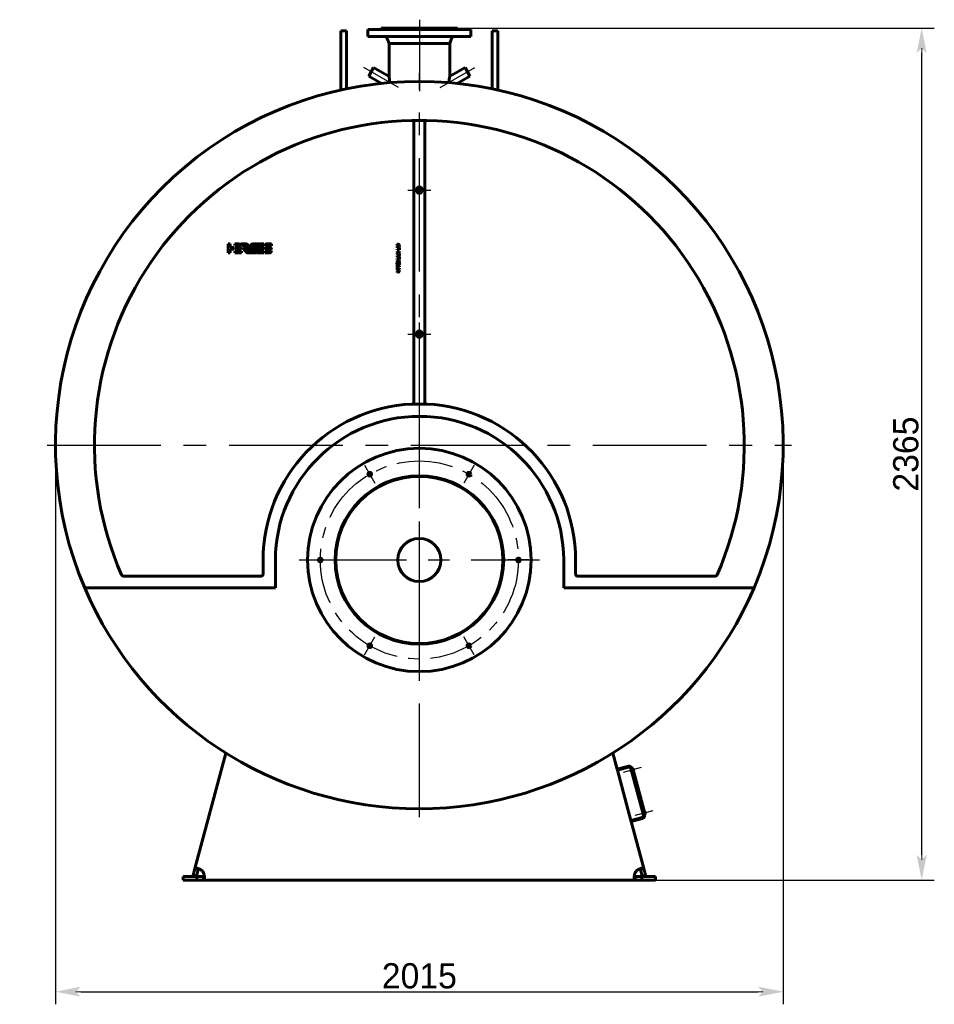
# Model space of a CAD drawing. Header units: millimetres. Extents: x 0 to 5068, y -153 to 841.
# Tile 4 of 6: x 2714 to 2968, y -153 to 121. Entities that reach past the tile are written whole.
import ezdxf

# ---------------------------------------------------------------- set-up
doc = ezdxf.new("R2010")
doc.units = ezdxf.units.MM
for name, pattern in [('CENTER_per1_scale0.029528', [1.5, 0.9375, -0.1875, 0.1875, -0.1875]), ('CENTER_per1_scale0.163386', [8.3, 5.1875, -1.0375, 1.0375, -1.0375]), ('CENTER_per1_scale0.202756', [10.3, 6.4375, -1.2875, 1.2875, -1.2875]), ('CENTER_per1_scale0.354331', [18, 11.25, -2.25, 2.25, -2.25]), ('CENTER_per1_scale0.393701', [20, 12.5, -2.5, 2.5, -2.5]), ('CENTER_per23_scale0.485904', [24.683942, 15.427464, -3.085493, 3.085493, -3.085493]), ('CENTER_per28_scale0.993602', [50.475, 31.546875, -6.309375, 6.309375, -6.309375]), ('CENTER_per2_scale0.634146', [32.214618, 20.134136, -4.026827, 4.026827, -4.026827]), ('CENTER_per3_scale0.807184', [41.004954, 25.628096, -5.125619, 5.125619, -5.125619]), ('CENTER_perd_scale0.938825', [47.692308, 29.807692, -5.961538, 5.961538, -5.961538])]:
    doc.linetypes.add(name, pattern=pattern)
doc.styles.add('TextStyle_1', font='T-FLEX Type A.TTF', dxfattribs={"height": 7})
doc.dimstyles.new('DIM_ST_2', dxfattribs={"dimtxt": 7, "dimasz": 7, "dimexe": 3.5, "dimexo": 0, "dimgap": 0.875, "dimtad": 1, "dimlfac": 10, "dimrnd": 0.01, "dimdsep": 46, "dimtxsty": 'TextStyle_1', "dimblk": 'Arrow_3_C7_Status', "dimcen": 0.09, "dimclrd": 7, "dimclre": 7, "dimclrt": 7, "dimazin": 0, "dimtfac": 1, "dimtdec": 0, "dimtmove": 0, "dimatfit": 0, "dimldrblk": 'NONE', "dimfxl": 1, "dimtvp": 1, "dimtolj": 1, "dimarcsym": 0})
doc.dimstyles.new('DIM_ST_3', dxfattribs={"dimtxt": 7, "dimasz": 7, "dimexe": 3.5, "dimexo": 0, "dimgap": 0.875, "dimtad": 1, "dimlfac": 10, "dimrnd": 0.01, "dimdsep": 46, "dimtxsty": 'TextStyle_1', "dimblk": 'Arrow_3_C7_Status', "dimcen": 0.09, "dimclrd": 7, "dimclre": 7, "dimclrt": 7, "dimazin": 0, "dimtfac": 1, "dimtdec": 0, "dimtmove": 0, "dimatfit": 0, "dimldrblk": 'NONE', "dimfxl": 1, "dimtvp": 1, "dimtolj": 1, "dimarcsym": 0})

# ---------------------------------------------------------------- blocks, each defined once
blk = doc.blocks.new('Arrow_3_C7_Status')
at = {"color": 7, "linetype": 'Continuous', "lineweight": 0}
blk.add_line((-1, 0), (-0.8, 0), dxfattribs=at)
at = {"color": 7}
blk.add_solid([(-1, -0.2), (0, 0), (-0.8, 0), (-1, 0.2)], dxfattribs=at)
blk = doc.blocks.new('*D9')
at = {"color": 7, "lineweight": -2}
for p, q in [((-100.95, 2.5), (-100.95, -152.74)), ((100.95, 2.5), (100.95, -152.74)), ((-93.95, -149.24), (93.95, -149.24))]:
    blk.add_line(p, q, dxfattribs=at)
at = {"layer": 'Defpoints', "color": 0}
for p in [(-100.95, 2.5), (100.95, 2.5), (100.95, -149.24)]:
    blk.add_point(p, dxfattribs=at)
at = {"color": 7, "lineweight": -2, "xscale": 7, "yscale": 7, "zscale": 7}
for p, rotation in [((-100.95, -149.24), 180), ((100.95, -149.24), 360)]:
    blk.add_blockref('Arrow_3_C7_Status', p, dxfattribs=dict(at, rotation=rotation))
at = {"color": 7, "insert": (0, -144.87), "char_height": 7, "attachment_point": 5, "style": 'TextStyle_1'}
blk.add_mtext('\\A1;2015{\\H0.5x;\\S^ ;} ', dxfattribs=at)
blk = doc.blocks.new('_None')
blk = doc.blocks.new('*D10')
at = {"color": 7, "lineweight": -2}
for p, q in [((4.06, 118.25), (142.88, 118.25)), ((139.38, -111.25), (139.38, 111.25)), ((59.87, -118.25), (142.88, -118.25))]:
    blk.add_line(p, q, dxfattribs=at)
at = {"layer": 'Defpoints', "color": 0}
for p in [(4.06, 118.25), (139.38, 118.25), (59.87, -118.25)]:
    blk.add_point(p, dxfattribs=at)
at = {"color": 7, "lineweight": -2, "xscale": 7, "yscale": 7, "zscale": 7}
for p, rotation in [((139.38, 118.25), 90), ((139.38, -118.25), 270)]:
    blk.add_blockref('Arrow_3_C7_Status', p, dxfattribs=dict(at, rotation=rotation))
at = {"color": 7, "insert": (135.01, 0), "char_height": 7, "attachment_point": 5, "rotation": 90, "style": 'TextStyle_1'}
blk.add_mtext('\\A1;2365{\\H0.5x;\\S^ ;}', dxfattribs=at)
blk = doc.blocks.new('Проекция_13')
at = {"color": 7, "linetype": 'CENTER_per1_scale0.029528', "lineweight": 25}
blk.add_line((0, 120.5833), (0, 115.7667), dxfattribs=at)
at = {"color": 7, "linetype": 'CENTER_per1_scale0.393701', "lineweight": 25}
blk.add_line((0, 120.2833), (0, 113.6167), dxfattribs=at)
at = {"color": 7, "linetype": 'Continuous', "lineweight": 60}
for p, q in [((14.25, 117.85), (-14.25, 117.85)), ((-14.25, 117.85), (-14.25, 115.95)), ((-10.75, 117.95), (4.1138, 117.95)), ((-10.75, 117.95), (-10.75, 117.85)), ((-10.6, 118.25), (4.0564, 118.25)), ((-10.6, 118.25), (-10.6, 118.1)), ((4.0564, 118.25), (10.6, 118.25)), ((4.1138, 117.95), (10.75, 117.95)), ((10.6, 118.25), (10.6, 118.25)), ((10.6, 118.1), (10.6, 118.25)), ((10.6, 118.1), (10.6, 118.25)), ((10.75, 117.95), (10.75, 117.95)), ((10.75, 117.85), (10.75, 117.95)), ((10.75, 117.85), (10.75, 117.95)), ((14.25, 117.85), (14.25, 117.85)), ((14.25, 115.95), (14.25, 117.85)), ((14.25, 115.95), (14.25, 117.85)), ((-21.8, 111.8339), (-21.8, 117.4733)), ((-20.2, 117.4733), (-21.8, 117.4733)), ((-20.2, 111.8339), (-20.2, 117.4733)), ((14.25, 115.95), (-14.25, 115.95)), ((-8.9571, 115.4001), (-8.415, 113.95)), ((8.415, 113.95), (8.9571, 115.4001)), ((8.415, 113.95), (8.9571, 115.4001)), ((14.25, 115.95), (14.25, 115.95)), ((20.2, 111.8339), (20.2, 117.4733)), ((21.8, 117.4733), (20.2, 117.4733)), ((21.8, 111.8339), (21.8, 117.4733)), ((-8.415, 113.95), (-8.415, 104.918)), ((-8.415, 113.95), (3.2203, 113.95)), ((3.2203, 113.95), (8.415, 113.95)), ((8.415, 104.8088), (8.415, 113.95)), ((8.415, 113.95), (8.415, 113.95)), ((8.415, 104.9185), (8.415, 113.95)), ((-21.8, 111.8339), (-21.8, 101.0681)), ((-20.2, 111.8339), (-20.2, 101.4084)), ((20.2, 101.4084), (20.2, 111.8339)), ((21.8, 101.0681), (21.8, 111.8339)), ((-12.6963, 107.2806), (-13.3713, 106.1115)), ((-8.3992, 104.7997), (-12.6963, 107.2806)), ((12.6963, 107.2806), (8.3992, 104.7997)), ((14.0463, 104.9424), (12.6963, 107.2806)), ((-13.3713, 106.1115), (-14.0463, 104.9424)), ((-14.0463, 104.9424), (-10.511, 102.9013)), ((-8.415, 104.9181), (-8.415, 104.8088)), ((10.511, 102.9013), (14.0463, 104.9424)), ((2.0859, 92.6252), (-2.0859, 92.6252)), ((-1.5, 14.4998), (-1.5, 92.0254)), ((1.5, 92.0254), (1.5, 14.4998)), ((-53, 58.3592), (-52.4993, 58.3575)), ((-53, 58.359), (-53, 58.3592)), ((-53, 55.8589), (-53, 58.359)), ((-52.4993, 58.3575), (-52.4993, 57.3594)), ((-51.2013, 58.3589), (-49.8901, 58.3589)), ((-51.2013, 57.8596), (-51.2013, 58.3589)), ((-49.4747, 57.8682), (-51.2013, 57.8596)), ((-49.8901, 58.3589), (-49.4747, 57.8682)), ((-49.5393, 58.3589), (-48.2808, 58.3589)), ((-49.127, 57.8718), (-49.5393, 58.3589)), ((-48.184, 57.8718), (-49.127, 57.8718)), ((-48.184, 57.8713), (-48.184, 57.8718)), ((-45.7929, 58.3546), (-45.2296, 58.3546)), ((-43.1276, 57.8538), (-44.27, 57.8538)), ((-44.0745, 58.3545), (-43.1276, 58.3545)), ((-43.1276, 58.3545), (-43.1276, 57.8538)), ((-41, 57.8538), (-42.8709, 57.8538)), ((-42.2603, 58.3539), (-41, 58.3539)), ((-41, 58.3539), (-41, 57.8538)), ((-6.1891, 58.3566), (-5.5, 58.1902)), ((-6.1891, 58.1199), (-6.1891, 58.3566)), ((-5.8255, 58.0528), (-6.1891, 58.1199)), ((-6.1891, 57.9463), (-5.9939, 57.9887)), ((-6.1891, 57.6943), (-6.1891, 57.9463)), ((-5.8389, 57.6106), (-6.1891, 57.6943)), ((-6.1891, 57.5114), (-5.8616, 57.5724)), ((-6.1891, 57.2727), (-6.1891, 57.5114)), ((-5.5, 57.4401), (-6.1891, 57.2727)), ((-5.9939, 57.9887), (-5.8544, 58.0203)), ((-5.8843, 57.8281), (-5.9608, 57.8162)), ((-5.9608, 57.8162), (-5.8838, 57.8064)), ((-5.81, 57.8462), (-5.8843, 57.8281)), ((-5.8838, 57.8064), (-5.8079, 57.7883)), ((-5.8616, 57.5724), (-5.7955, 57.5837)), ((-5.8544, 58.0203), (-5.7397, 58.0404)), ((-5.7862, 57.6002), (-5.8389, 57.6106)), ((-5.7397, 58.0404), (-5.8255, 58.0528)), ((-5.5, 57.9247), (-5.81, 57.8462)), ((-5.8079, 57.7883), (-5.5, 57.7077)), ((-5.7955, 57.5837), (-5.7366, 57.592)), ((-5.7366, 57.592), (-5.7862, 57.6002)), ((-5.5, 58.1902), (-5.5, 57.9247)), ((-5.5, 57.7077), (-5.5, 57.4401)), ((-52.5282, 55.8589), (-53, 55.8589)), ((-52.4993, 55.8589), (-52.5282, 55.8589)), ((-52.4993, 57.3594), (-51.5116, 57.3594)), ((-52.4993, 56.8594), (-52.4993, 55.8589)), ((-51.5223, 56.8594), (-52.4993, 56.8594)), ((-51.5116, 56.8594), (-51.5223, 56.8594)), ((-51.5116, 57.3594), (-51.5116, 56.8594)), ((-51.2013, 57.3587), (-49.3168, 57.3587)), ((-51.2013, 56.8594), (-51.2013, 57.3587)), ((-49.3181, 56.8594), (-51.2013, 56.8594)), ((-51.2013, 55.8592), (-51.2013, 56.3585)), ((-51.2013, 56.3585), (-49.3168, 56.3585)), ((-49.3181, 55.8592), (-51.2013, 55.8592)), ((-49.3168, 57.3587), (-49.3181, 56.8594)), ((-49.3168, 56.3585), (-49.3181, 55.8592)), ((-47.749, 56.7038), (-48.0843, 57.0999)), ((-43.1289, 55.8552), (-45.0121, 55.8552)), ((-44.8395, 56.3559), (-43.8274, 56.3559)), ((-44.6493, 56.8507), (-44.4602, 57.3514)), ((-43.8274, 56.8507), (-44.6493, 56.8507)), ((-44.4602, 57.3514), (-43.1276, 57.3514)), ((-43.1289, 56.8507), (-43.8274, 56.8507)), ((-43.8274, 56.3559), (-43.1276, 56.3559)), ((-43.1276, 57.3514), (-43.1289, 56.8507)), ((-43.1276, 56.3559), (-43.1289, 55.8552)), ((-42.8928, 55.8552), (-42.8928, 56.3559)), ((-42.8928, 56.3559), (-41.0218, 56.3559)), ((-41.6325, 55.8552), (-42.8928, 55.8552)), ((-42.872, 57.3587), (-42.2142, 57.3587)), ((-41.6953, 56.8512), (-42.2603, 56.8512)), ((-42.2142, 57.3587), (-42.1975, 57.3578)), ((-42.1975, 57.3578), (-41.6325, 57.3578)), ((-41.6846, 56.8506), (-41.6953, 56.8512)), ((-41.0208, 56.8506), (-41.6846, 56.8506)), ((-6.1892, 55.0111), (-5.5, 55.3376)), ((-6.1892, 54.7352), (-6.1892, 55.0111)), ((-5.5, 54.4088), (-6.1892, 54.7352)), ((-6.1891, 56.6952), (-6.1891, 56.9173)), ((-6.1891, 56.9173), (-5.6704, 56.9173)), ((-5.5, 56.6952), (-6.1891, 56.6952)), ((-6.1891, 56.2106), (-5.8616, 55.9586)), ((-6.1891, 55.9327), (-6.1891, 56.2106)), ((-6, 55.8035), (-6.1891, 55.9327)), ((-6.1891, 55.6827), (-6, 55.8035)), ((-6.1891, 55.4027), (-6.1891, 55.6827)), ((-5.8616, 55.6475), (-6.1891, 55.4027)), ((-6.0083, 54.8706), (-5.7841, 54.9615)), ((-5.7841, 54.7797), (-6.0083, 54.8706)), ((-5.8616, 55.9586), (-5.5, 56.2375)), ((-5.5, 55.3686), (-5.8616, 55.6475)), ((-5.7841, 54.9615), (-5.7841, 54.7797)), ((-5.5, 55.9678), (-5.72, 55.8035)), ((-5.72, 55.8035), (-5.5, 55.6455)), ((-5.6704, 57.2397), (-5.5, 57.2397)), ((-5.6704, 56.9173), (-5.6704, 57.2397)), ((-5.5, 55.0865), (-5.626, 55.0276)), ((-5.626, 55.0276), (-5.626, 54.7125)), ((-5.626, 54.7125), (-5.5, 54.6578)), ((-5.5, 57.2397), (-5.5, 56.6952)), ((-5.5, 56.2375), (-5.5, 55.9678)), ((-5.5, 55.6455), (-5.5, 55.3686)), ((-5.5, 55.3376), (-5.5, 55.0865)), ((-6.1891, 54.3075), (-5.5, 54.3075)), ((-6.1891, 53.9976), (-6.1891, 54.3075)), ((-5.8554, 53.8953), (-6.1891, 53.9976)), ((-6.1891, 53.7537), (-5.8564, 53.8602)), ((-6.1891, 53.4458), (-6.1891, 53.7537)), ((-5.5, 53.4458), (-6.1891, 53.4458)), ((-6.1891, 51.7142), (-6.1891, 52.423)), ((-6.1891, 52.423), (-6.0083, 52.423)), ((-6.0083, 52.423), (-6.0083, 52.1843)), ((-6.0083, 52.1843), (-5.5, 52.1843)), ((-6.0083, 51.955), (-6.0083, 51.7142)), ((-5.5, 51.955), (-6.0083, 51.955)), ((-5.8503, 54.0947), (-5.9515, 54.1009)), ((-5.9515, 54.1009), (-5.8534, 54.073)), ((-5.8534, 53.6773), (-5.9494, 53.6514)), ((-5.9494, 53.6514), (-5.8492, 53.6566)), ((-5.8534, 54.073), (-5.5, 53.9593)), ((-5.5, 53.794), (-5.8534, 53.6773)), ((-5.5, 54.0947), (-5.8503, 54.0947)), ((-5.8492, 53.6566), (-5.5, 53.6576)), ((-5.5, 54.6578), (-5.5, 54.4088)), ((-5.5, 54.3075), (-5.5, 54.0947)), ((-5.5, 53.9593), (-5.5, 53.794)), ((-5.5, 53.6576), (-5.5, 53.4458)), ((-5.5, 52.1843), (-5.5, 51.955)), ((-6.0083, 51.7142), (-6.1891, 51.7142)), ((-6.1891, 51.3661), (-6.1891, 51.5882)), ((-6.1891, 51.5882), (-5.5, 51.5882)), ((-5.5, 51.3661), (-6.1891, 51.3661)), ((-6.1891, 51.2586), (-5.5, 50.9651)), ((-6.1891, 51.0179), (-6.1891, 51.2586)), ((-5.8523, 50.8835), (-6.1891, 51.0179)), ((-6.1891, 50.6655), (-5.8534, 50.8009)), ((-5.5, 50.7151), (-6.1891, 50.4248)), ((-6.1891, 50.4248), (-6.1891, 50.6655)), ((-5.8534, 50.8009), (-5.8027, 50.82)), ((-5.7908, 50.8613), (-5.8523, 50.8835)), ((-5.8027, 50.82), (-5.7356, 50.8432)), ((-5.7356, 50.8432), (-5.7908, 50.8613)), ((-5.5, 51.5882), (-5.5, 51.3661)), ((-5.5, 50.9651), (-5.5, 50.7151)), ((-2.0713, 13.9005), (2.0713, 13.9005)), ((-43.35, -33.3), (-43.35, -29.4)), ((-39.95, -37.1), (-39.95, -29.4)), ((40.05, -29.4), (40.05, -37.1)), ((43.35, -29.4), (43.35, -33.3)), ((-82.0827, -33.9), (-43.95, -33.9)), ((43.95, -33.9), (82.0827, -33.9)), ((-92.8587, -37.1), (-39.95, -37.1)), ((40.05, -37.1), (92.8587, -37.1)), ((92.7141, -37.1841), (92.6221, -37.1447)), ((-62.3029, -115.0855), (-53.7008, -82.9818)), ((53.7008, -82.9818), (54.9075, -87.4854)), ((57.9985, -86.6572), (54.9075, -87.4854)), ((58.0761, -86.9469), (54.9852, -87.7752)), ((62.1567, -100.2439), (58.6885, -87.3005)), ((59.0041, -87.3194), (58.9783, -87.2229)), ((59.0041, -87.3194), (59.1973, -87.2677)), ((62.6137, -100.0179), (59.1973, -87.2677)), ((59.2457, -87.3324), (59.2167, -87.3401)), ((59.3192, -87.3748), (59.4564, -87.8867)), ((54.9852, -87.7752), (54.9075, -87.4854)), ((54.9852, -87.7752), (58.7121, -101.6845)), ((58.7765, -87.6289), (58.4867, -87.7066)), ((58.4867, -87.7066), (58.5695, -88.0157)), ((58.5695, -88.0157), (58.8593, -87.938)), ((59.385, -87.968), (59.414, -87.9602)), ((58.7121, -101.6845), (61.8031, -100.8563)), ((61.9858, -99.6064), (61.6961, -99.684)), ((61.6961, -99.684), (61.7789, -99.9931)), ((61.7789, -99.9931), (62.0687, -99.9155)), ((62.6137, -100.0179), (62.4206, -100.0697)), ((62.4464, -100.1663), (62.4206, -100.0697)), ((62.4551, -99.3098), (62.4261, -99.3176)), ((62.5286, -99.3523), (62.6657, -99.8642)), ((62.5943, -99.9455), (62.6233, -99.9377)), ((58.7121, -101.6845), (58.7898, -101.9743)), ((58.7898, -101.9743), (61.8808, -101.1461)), ((58.7898, -101.9743), (62.3029, -115.0855)), ((-65.5, -117.25), (-61.7476, -117.25)), ((-65.5, -118.25), (-65.5, -117.25)), ((-62.7877, -116.8946), (-62.3029, -115.0855)), ((-61.8218, -117.1534), (-62.7877, -116.8946)), ((-61.337, -115.3443), (-62.3029, -115.0855)), ((-61.8218, -117.1534), (-61.337, -115.3443)), ((-61.7476, -117.25), (-59.8747, -117.25)), ((-61.7476, -117.25), (-61.7476, -118.25)), ((-59.8747, -117.25), (-59.8747, -118.25)), ((59.8747, -117.25), (61.7476, -117.25)), ((59.8747, -117.25), (59.8747, -118.25)), ((61.337, -115.3443), (62.3029, -115.0855)), ((61.337, -115.3443), (61.8218, -117.1534)), ((65.5, -117.25), (61.7476, -117.25)), ((61.7476, -117.25), (61.7476, -118.25)), ((61.8218, -117.1534), (62.7877, -116.8946)), ((62.3029, -115.0855), (62.7877, -116.8946)), ((65.5, -117.25), (65.5, -118.25)), ((-65.5, -118.25), (-61.7476, -118.25)), ((-61.7476, -118.25), (-59.8747, -118.25)), ((59.8747, -118.25), (-59.8747, -118.25)), ((59.8747, -118.25), (61.7476, -118.25)), ((65.5, -118.25), (61.7476, -118.25))]:
    blk.add_line(p, q, dxfattribs=at)
at = {"color": 7, "linetype": 'CENTER_per3_scale0.807184', "lineweight": 25}
blk.add_line((0, 117.7335), (0, 100.7653), dxfattribs=at)
at = {"color": 7, "linetype": 'CENTER_per2_scale0.634146', "lineweight": 25}
for p, q in [((-5.7708, 101.7234), (-15.392, 107.2782)), ((5.7708, 101.7234), (15.392, 107.2782))]:
    blk.add_line(p, q, dxfattribs=at)
at = {"color": 7, "linetype": 'CENTER_per28_scale0.993602', "lineweight": 25}
for p, q in [((0, -100.7833), (0, 105.7833)), ((-103.2833, 2.5), (103.2833, 2.5))]:
    blk.add_line(p, q, dxfattribs=at)
at = {"color": 7, "linetype": 'CENTER_per1_scale0.354331', "lineweight": 25}
for p, q in [((0, 70.0667), (0, 76.5333)), ((-3.2333, 73.3), (3.2333, 73.3)), ((0, 30.0667), (0, 36.5333)), ((-3.2333, 33.3), (3.2333, 33.3))]:
    blk.add_line(p, q, dxfattribs=at)
at = {"color": 7, "linetype": 'CENTER_perd_scale0.938825', "lineweight": 25}
for p, q in [((0, -62.7333), (0, 3.9333)), ((-33.3333, -29.4), (33.3333, -29.4))]:
    blk.add_line(p, q, dxfattribs=at)
at = {"color": 7, "linetype": 'CENTER_per1_scale0.202756', "lineweight": 25}
for p, q in [((-15.1742, -3.1176), (-12.3258, -8.051)), ((15.1742, -3.1176), (12.3258, -8.051)), ((-30.3483, -29.4), (-24.6517, -29.4)), ((30.3483, -29.4), (24.6517, -29.4)), ((-15.1742, -55.6824), (-12.3258, -50.749)), ((15.1742, -55.6824), (12.3258, -50.749))]:
    blk.add_line(p, q, dxfattribs=at)
at = {"color": 7, "linetype": 'CENTER_per1_scale0.163386', "lineweight": 25}
for p, q in [((61.5837, -87.0424), (56.2743, -88.465)), ((64.793, -99.0199), (59.4836, -100.4425))]:
    blk.add_line(p, q, dxfattribs=at)
at = {"color": 7, "lineweight": 60, "flags": 128}
for points in [[(-48.2808, 58.3589), (-48.2531, 58.3587), (-48.2259, 58.3581), (-48.1992, 58.357), (-48.1728, 58.3555), (-48.1469, 58.3536), (-48.1218, 58.3513), (-48.0972, 58.3486), (-48.0729, 58.3456), (-48.0491, 58.3422), (-48.0212, 58.3376), (-47.9939, 58.3325), (-47.9672, 58.3268), (-47.941, 58.3207), (-47.9154, 58.314), (-47.8904, 58.3069), (-47.8659, 58.2993), (-47.842, 58.2911), (-47.8186, 58.2825), (-47.7958, 58.2735), (-47.7736, 58.264), (-47.7519, 58.254), (-47.732, 58.2442), (-47.7126, 58.234), (-47.6937, 58.2235), (-47.6752, 58.2125), (-47.6573, 58.2012), (-47.6388, 58.1888), (-47.6209, 58.1761), (-47.6035, 58.1629), (-47.5866, 58.1493), (-47.5703, 58.1354), (-47.5546, 58.1211), (-47.5403, 58.1073), (-47.5264, 58.0932), (-47.5131, 58.0787), (-47.5002, 58.064), (-47.4878, 58.049), (-47.4745, 58.0319), (-47.4618, 58.0144), (-47.4498, 57.9967), (-47.4383, 57.9785), (-47.4274, 57.9601), (-47.4172, 57.9413), (-47.4075, 57.9223), (-47.3984, 57.9029), (-47.3903, 57.8843), (-47.3828, 57.8654), (-47.3758, 57.8463), (-47.3693, 57.8269), (-47.3633, 57.8073), (-47.3579, 57.7875), (-47.3522, 57.7638), (-47.3472, 57.7399), (-47.343, 57.7158), (-47.3395, 57.6913), (-47.337, 57.6693), (-47.335, 57.6471), (-47.3337, 57.6248), (-47.3329, 57.6022), (-47.3327, 57.5795), (-47.3331, 57.5567), (-47.334, 57.5337), (-47.3355, 57.5106), (-47.338, 57.4841), (-47.3412, 57.4574), (-47.3451, 57.4305), (-47.3498, 57.4036), (-47.3552, 57.3766), (-47.3614, 57.3494), (-47.3683, 57.3222), (-47.3752, 57.2972), (-47.3828, 57.2722), (-47.391, 57.2471), (-47.3999, 57.2221), (-47.4093, 57.197), (-47.4193, 57.1719)], [(-48.0843, 57.0999), (-48.0784, 57.1072), (-48.0722, 57.1151), (-48.0657, 57.1234), (-48.0589, 57.1321), (-48.0519, 57.1412), (-48.0446, 57.1507), (-48.0372, 57.1605), (-48.0267, 57.1746), (-48.016, 57.1893), (-48.005, 57.2044), (-47.994, 57.22), (-47.9808, 57.2392), (-47.9677, 57.2587), (-47.9547, 57.2787), (-47.942, 57.2988), (-47.9297, 57.3192), (-47.9179, 57.3396), (-47.9084, 57.3568), (-47.8995, 57.3738), (-47.8912, 57.3907), (-47.8835, 57.4074), (-47.8779, 57.4204), (-47.8728, 57.4331), (-47.8682, 57.4457), (-47.8641, 57.458), (-47.8613, 57.4676), (-47.8588, 57.4771), (-47.8568, 57.4863), (-47.8551, 57.4953), (-47.8539, 57.5041), (-47.8532, 57.5125), (-47.8529, 57.5206), (-47.853, 57.5285), (-47.8537, 57.5361)], [(-46.8953, 57.7739), (-46.8841, 57.7991), (-46.8724, 57.8238), (-46.8603, 57.8479), (-46.8478, 57.8715), (-46.8348, 57.8946), (-46.8215, 57.9171), (-46.8077, 57.9391), (-46.7946, 57.9587), (-46.7813, 57.9779), (-46.7675, 57.9967), (-46.7534, 58.015), (-46.739, 58.0328), (-46.7242, 58.0502), (-46.709, 58.0671), (-46.6935, 58.0835), (-46.6776, 58.0995), (-46.6614, 58.115), (-46.6448, 58.13), (-46.6279, 58.1446), (-46.6116, 58.1579), (-46.595, 58.1708), (-46.5781, 58.1833), (-46.5608, 58.1954), (-46.5433, 58.2071), (-46.5244, 58.219), (-46.5051, 58.2304), (-46.4854, 58.2414), (-46.4654, 58.2519), (-46.4451, 58.2619), (-46.4244, 58.2714), (-46.4045, 58.28), (-46.3844, 58.2881), (-46.3639, 58.2959), (-46.3431, 58.3032), (-46.3221, 58.3101), (-46.2982, 58.3172), (-46.2739, 58.3239), (-46.2493, 58.33), (-46.2242, 58.3356), (-46.1988, 58.3407), (-46.173, 58.3452), (-46.1468, 58.3492), (-46.1202, 58.3527)], [(-46.1202, 58.3527), (-46.1113, 58.3537), (-46.1029, 58.3544), (-46.0951, 58.3549), (-46.0879, 58.3552), (-46.0812, 58.3551), (-46.075, 58.3549), (-46.0694, 58.3543), (-46.0643, 58.3535), (-46.0597, 58.3523), (-46.0556, 58.3509), (-46.052, 58.3492), (-46.0488, 58.3471), (-46.0461, 58.3448), (-46.0439, 58.3421), (-46.042, 58.3387), (-46.0405, 58.3349), (-46.0397, 58.3306), (-46.0393, 58.3259), (-46.0394, 58.3207), (-46.04, 58.3151), (-46.0411, 58.309), (-46.0424, 58.303), (-46.0442, 58.2965), (-46.0463, 58.2896), (-46.0487, 58.2823), (-46.0515, 58.2746), (-46.0546, 58.2664)], [(-45.8547, 58.3191), (-45.8527, 58.3244), (-45.8503, 58.3292), (-45.8476, 58.3335), (-45.8445, 58.3372), (-45.8412, 58.3406), (-45.8376, 58.3434), (-45.8338, 58.3459), (-45.8298, 58.348), (-45.8257, 58.3497), (-45.8194, 58.3517), (-45.813, 58.3531), (-45.8063, 58.354), (-45.7996, 58.3545), (-45.7929, 58.3546)], [(-45.2296, 58.3546), (-45.2239, 58.3545), (-45.2187, 58.3541), (-45.214, 58.3536), (-45.2097, 58.3528), (-45.206, 58.3519), (-45.2026, 58.3507), (-45.1992, 58.349), (-45.1963, 58.347), (-45.194, 58.3448), (-45.1922, 58.3422), (-45.1909, 58.3394), (-45.1899, 58.336), (-45.1896, 58.3322), (-45.1897, 58.3281), (-45.1903, 58.3236), (-45.1913, 58.3189), (-45.1927, 58.314), (-45.1944, 58.3088), (-45.1963, 58.3033), (-45.1986, 58.2975)], [(-45.0127, 58.3146), (-45.0106, 58.32), (-45.0082, 58.3249), (-45.0054, 58.3294), (-45.0023, 58.3334), (-44.9988, 58.337), (-44.9952, 58.3402), (-44.9913, 58.3431), (-44.9871, 58.3455), (-44.9828, 58.3477), (-44.9764, 58.3502), (-44.9698, 58.3521), (-44.9631, 58.3534), (-44.9563, 58.3542), (-44.9495, 58.3546)], [(-44.3893, 58.3546), (-44.3835, 58.3545), (-44.3783, 58.3542), (-44.3736, 58.3536), (-44.3693, 58.3527), (-44.3654, 58.3516), (-44.362, 58.3502), (-44.3585, 58.3483), (-44.3555, 58.346), (-44.3531, 58.3434), (-44.3511, 58.3406), (-44.3497, 58.3374), (-44.3486, 58.3335), (-44.3481, 58.3293), (-44.3481, 58.3249), (-44.3486, 58.3201), (-44.3495, 58.3151), (-44.3508, 58.3099), (-44.3524, 58.3045), (-44.3543, 58.2988), (-44.3566, 58.2931)], [(-42.8709, 57.8538), (-42.8664, 57.8754), (-42.8616, 57.8966), (-42.8564, 57.9172), (-42.8508, 57.9375), (-42.8447, 57.9572), (-42.8383, 57.9764), (-42.8314, 57.9952), (-42.8242, 58.0135), (-42.8161, 58.0322), (-42.8076, 58.0503), (-42.7987, 58.068), (-42.7894, 58.085), (-42.7795, 58.1016), (-42.7693, 58.1177), (-42.7586, 58.1332), (-42.7475, 58.1482), (-42.7359, 58.1627), (-42.7238, 58.1766), (-42.7114, 58.19), (-42.6985, 58.2029), (-42.6859, 58.2146), (-42.6729, 58.2258), (-42.6596, 58.2365), (-42.6458, 58.2468), (-42.6317, 58.2566), (-42.6162, 58.2665), (-42.6004, 58.2759), (-42.5841, 58.2847), (-42.5673, 58.293), (-42.5501, 58.3008), (-42.5325, 58.308), (-42.5155, 58.3143), (-42.4981, 58.3202), (-42.4802, 58.3256), (-42.462, 58.3306), (-42.4435, 58.335), (-42.4245, 58.339), (-42.4051, 58.3425), (-42.3854, 58.3456), (-42.3652, 58.3481), (-42.3447, 58.3502), (-42.3242, 58.3518), (-42.3032, 58.353), (-42.2819, 58.3536), (-42.2603, 58.3539)], [(-48.8004, 56.9562), (-48.8051, 56.9604), (-48.8097, 56.9648), (-48.8141, 56.9695), (-48.8182, 56.9743), (-48.8218, 56.9794), (-48.8248, 56.9847), (-48.8264, 56.9884), (-48.8276, 56.9923), (-48.8284, 56.9962), (-48.8288, 57.0003), (-48.8287, 57.0045), (-48.828, 57.0088), (-48.8267, 57.0132)], [(-48.8267, 57.0132), (-48.8249, 57.0177), (-48.8228, 57.0216), (-48.8205, 57.0248), (-48.8179, 57.0276), (-48.8151, 57.0298), (-48.8114, 57.032), (-48.8074, 57.0335), (-48.8031, 57.0345), (-48.7987, 57.0351), (-48.7926, 57.0353), (-48.7864, 57.035), (-48.7801, 57.0344), (-48.7739, 57.0338), (-48.7677, 57.0334), (-48.7618, 57.0332)], [(-48.2761, 57.0341), (-48.2657, 57.0351), (-48.2555, 57.0355), (-48.2457, 57.0355), (-48.2362, 57.0349), (-48.2269, 57.0339), (-48.2179, 57.0323), (-48.2097, 57.0303), (-48.2018, 57.0278), (-48.1941, 57.0249), (-48.1867, 57.0214), (-48.1795, 57.0174), (-48.1725, 57.0129), (-48.1658, 57.0079), (-48.1593, 57.0023), (-48.1531, 56.9962), (-48.1471, 56.9895), (-48.1414, 56.9824), (-48.1359, 56.9747), (-48.1307, 56.9665), (-48.1257, 56.9577)], [(-47.764, 55.8598), (-47.7752, 55.8594), (-47.7859, 55.8596), (-47.7961, 55.8603), (-47.8059, 55.8613), (-47.8153, 55.8629), (-47.8242, 55.8648), (-47.8326, 55.8671), (-47.8408, 55.8699), (-47.8486, 55.873), (-47.8576, 55.8772), (-47.8662, 55.8818), (-47.8744, 55.887), (-47.8824, 55.8927), (-47.8902, 55.8987), (-47.8977, 55.9052), (-47.9065, 55.9136), (-47.9152, 55.9225), (-47.9237, 55.9319), (-47.9322, 55.9417), (-47.9408, 55.9521), (-47.9521, 55.9662), (-47.9638, 55.9809), (-47.9759, 55.9963)], [(-47.0836, 55.9064), (-47.0888, 55.9126), (-47.0945, 55.9193), (-47.1007, 55.9264), (-47.1072, 55.9339), (-47.1141, 55.9418), (-47.1214, 55.95), (-47.129, 55.9585), (-47.1369, 55.9674), (-47.1473, 55.979), (-47.158, 55.991), (-47.1692, 56.0034), (-47.1806, 56.0161), (-47.1923, 56.0292), (-47.21, 56.0491), (-47.2281, 56.0695), (-47.2464, 56.0903), (-47.2646, 56.1113), (-47.2828, 56.1325), (-47.3006, 56.1536), (-47.314, 56.1696), (-47.327, 56.1855), (-47.3396, 56.2012), (-47.3517, 56.2167), (-47.3633, 56.2318), (-47.372, 56.2435), (-47.3803, 56.2549), (-47.3882, 56.266), (-47.3956, 56.2768), (-47.4024, 56.2873), (-47.4082, 56.2965), (-47.4136, 56.3054), (-47.4184, 56.3139), (-47.4227, 56.3221), (-47.4264, 56.3299), (-47.4296, 56.3374), (-47.4322, 56.3443), (-47.4341, 56.3504), (-47.4354, 56.356), (-47.4361, 56.3613), (-47.4363, 56.3661), (-47.4358, 56.3705), (-47.4348, 56.3744)], [(-46.9547, 55.9373), (-46.9588, 55.9275), (-46.9631, 55.9184), (-46.9673, 55.9099), (-46.9716, 55.9021), (-46.9759, 55.895), (-46.9803, 55.8886), (-46.9847, 55.8829), (-46.9888, 55.8783), (-46.993, 55.8743), (-46.9973, 55.8709), (-47.0016, 55.868), (-47.006, 55.8658), (-47.0105, 55.8642), (-47.015, 55.8633), (-47.0195, 55.8629), (-47.0242, 55.8632), (-47.029, 55.864), (-47.0338, 55.8655), (-47.0388, 55.8675), (-47.0439, 55.8702), (-47.0492, 55.8735), (-47.0545, 55.8774), (-47.0601, 55.8819), (-47.0657, 55.8871), (-47.0715, 55.8929), (-47.0775, 55.8993), (-47.0836, 55.9064)], [(-46.6993, 55.8601), (-46.7073, 55.8601), (-46.7147, 55.8604), (-46.7215, 55.8609), (-46.7278, 55.8617), (-46.7336, 55.8628), (-46.7388, 55.8641), (-46.7436, 55.8657), (-46.7478, 55.8677), (-46.7515, 55.8699), (-46.7547, 55.8724), (-46.7575, 55.8752), (-46.7598, 55.8783), (-46.7618, 55.8821), (-46.7632, 55.8864), (-46.7641, 55.891), (-46.7644, 55.8961), (-46.7642, 55.9016), (-46.7635, 55.9075), (-46.7624, 55.9134), (-46.7609, 55.9198), (-46.7589, 55.9265), (-46.7565, 55.9336), (-46.7537, 55.9412)], [(-46.0935, 55.9835), (-46.0983, 55.9723), (-46.1032, 55.9617), (-46.1082, 55.9517), (-46.1134, 55.9422), (-46.1186, 55.9334), (-46.124, 55.9251), (-46.1295, 55.9174), (-46.1358, 55.9095), (-46.1421, 55.9023), (-46.1486, 55.8958), (-46.1553, 55.8898), (-46.1621, 55.8845), (-46.1691, 55.8797), (-46.1763, 55.8755), (-46.1836, 55.8719), (-46.1911, 55.8689), (-46.1987, 55.8663), (-46.2064, 55.8644), (-46.2142, 55.8629), (-46.2222, 55.8619), (-46.2304, 55.8613)], [(-45.8573, 55.8556), (-45.8659, 55.8559), (-45.8738, 55.8564), (-45.881, 55.8572), (-45.8876, 55.8583), (-45.8936, 55.8596), (-45.899, 55.8613), (-45.9039, 55.8632), (-45.9085, 55.8657), (-45.9124, 55.8685), (-45.9157, 55.8718), (-45.9183, 55.8754), (-45.9202, 55.8795), (-45.9216, 55.884), (-45.9223, 55.889), (-45.9224, 55.8944), (-45.9219, 55.9003), (-45.9209, 55.9067), (-45.9194, 55.9134), (-45.9173, 55.9207), (-45.9147, 55.9284), (-45.9116, 55.9367)], [(-45.2515, 55.979), (-45.2563, 55.9678), (-45.2612, 55.9572), (-45.2662, 55.9472), (-45.2714, 55.9378), (-45.2766, 55.9289), (-45.282, 55.9206), (-45.2875, 55.9129), (-45.2937, 55.9051), (-45.3001, 55.8979), (-45.3066, 55.8913), (-45.3133, 55.8853), (-45.3201, 55.88), (-45.3271, 55.8752), (-45.3343, 55.871), (-45.3416, 55.8674), (-45.3491, 55.8644), (-45.3567, 55.8618), (-45.3644, 55.8599), (-45.3722, 55.8584), (-45.3802, 55.8574), (-45.3884, 55.8568)], [(-42.2603, 56.8512), (-42.2828, 56.8515), (-42.3048, 56.8522), (-42.3265, 56.8534), (-42.3478, 56.8552), (-42.3687, 56.8574), (-42.3891, 56.8601), (-42.4092, 56.8633), (-42.4288, 56.867), (-42.449, 56.8714), (-42.4687, 56.8763), (-42.488, 56.8818), (-42.5068, 56.8878), (-42.5252, 56.8943), (-42.5431, 56.9014), (-42.5606, 56.9091), (-42.5776, 56.9172), (-42.5942, 56.9259), (-42.6104, 56.9351), (-42.6261, 56.9449), (-42.6413, 56.9552), (-42.6553, 56.9654), (-42.6688, 56.9761), (-42.682, 56.9873), (-42.6948, 56.9989), (-42.7072, 57.011), (-42.7199, 57.0243), (-42.7321, 57.0382), (-42.7439, 57.0527), (-42.7552, 57.0676), (-42.7661, 57.0831), (-42.7766, 57.0991), (-42.786, 57.1147), (-42.7951, 57.1308), (-42.8037, 57.1473), (-42.8119, 57.1643), (-42.8198, 57.1818), (-42.8272, 57.1997), (-42.8343, 57.2182), (-42.8409, 57.237), (-42.8471, 57.2564), (-42.853, 57.2762), (-42.8583, 57.2962), (-42.8633, 57.3166), (-42.8678, 57.3374), (-42.872, 57.3587)], [(-41.6325, 57.3578), (-41.61, 57.3576), (-41.5879, 57.3569), (-41.5663, 57.3556), (-41.545, 57.3539), (-41.5241, 57.3517), (-41.5037, 57.349), (-41.4836, 57.3458), (-41.464, 57.3421), (-41.4438, 57.3377), (-41.4241, 57.3328), (-41.4048, 57.3273), (-41.386, 57.3213), (-41.3677, 57.3147), (-41.3497, 57.3077), (-41.3323, 57.3), (-41.3152, 57.2919), (-41.2986, 57.2832), (-41.2825, 57.274), (-41.2668, 57.2642), (-41.2515, 57.2539), (-41.2376, 57.2437), (-41.224, 57.233), (-41.2108, 57.2219), (-41.1981, 57.2103), (-41.1857, 57.1982), (-41.173, 57.1848), (-41.1608, 57.1709), (-41.149, 57.1565), (-41.1376, 57.1416), (-41.1267, 57.1261), (-41.1163, 57.1101), (-41.1068, 57.0945), (-41.0978, 57.0784), (-41.0891, 57.0619), (-41.0809, 57.0449), (-41.0731, 57.0275), (-41.0656, 57.0095), (-41.0586, 56.9911), (-41.0519, 56.9722), (-41.0457, 56.9529), (-41.0399, 56.9331), (-41.0345, 56.9131), (-41.0295, 56.8928), (-41.025, 56.8719), (-41.0208, 56.8506)], [(-41.0218, 56.3559), (-41.0262, 56.3343), (-41.031, 56.3131), (-41.0362, 56.2924), (-41.0419, 56.2721), (-41.0479, 56.2524), (-41.0544, 56.2331), (-41.0612, 56.2143), (-41.0684, 56.196), (-41.0765, 56.1773), (-41.085, 56.1591), (-41.0939, 56.1415), (-41.1032, 56.1244), (-41.113, 56.1078), (-41.1233, 56.0917), (-41.134, 56.0762), (-41.1451, 56.0612), (-41.1567, 56.0467), (-41.1687, 56.0327), (-41.1812, 56.0193), (-41.1941, 56.0063), (-41.2067, 55.9947), (-41.2197, 55.9834), (-41.233, 55.9727), (-41.2468, 55.9624), (-41.2609, 55.9526), (-41.2764, 55.9427), (-41.2922, 55.9333), (-41.3085, 55.9245), (-41.3253, 55.9162), (-41.3425, 55.9084), (-41.3601, 55.9011), (-41.3772, 55.8948), (-41.3946, 55.8889), (-41.4124, 55.8835), (-41.4306, 55.8785), (-41.4492, 55.8741), (-41.4682, 55.8701), (-41.4876, 55.8666), (-41.5073, 55.8635), (-41.5275, 55.8609), (-41.548, 55.8588), (-41.5686, 55.8572), (-41.5895, 55.8561), (-41.6108, 55.8554), (-41.6325, 55.8552)], [(-6.1111, 52.5759), (-6.121, 52.5884), (-6.1303, 52.6008), (-6.139, 52.6131), (-6.1471, 52.6253), (-6.1546, 52.6374), (-6.1615, 52.6494), (-6.1679, 52.6612), (-6.1742, 52.6742), (-6.1797, 52.687), (-6.1846, 52.6997), (-6.1888, 52.7122), (-6.1922, 52.7247)], [(-6.1365, 53.1989), (-6.1283, 53.2085), (-6.1197, 53.2177), (-6.1106, 53.2264), (-6.1011, 53.2346), (-6.0912, 53.2425), (-6.0809, 53.2499), (-6.0701, 53.2568), (-6.0578, 53.264), (-6.0449, 53.2706), (-6.0316, 53.2767), (-6.0177, 53.2822), (-6.0032, 53.2872), (-5.9883, 53.2917), (-5.9728, 53.2957), (-5.9568, 53.2991), (-5.9403, 53.302), (-5.9233, 53.3043), (-5.906, 53.3061), (-5.8883, 53.3074), (-5.87, 53.3082), (-5.8513, 53.3084)], [(-5.8523, 52.4974), (-5.8696, 52.4975), (-5.8863, 52.498), (-5.9024, 52.4988), (-5.9181, 52.4999), (-5.9332, 52.5013), (-5.9478, 52.503), (-5.9618, 52.5051), (-5.9767, 52.5077), (-5.9909, 52.5107), (-6.0045, 52.5141), (-6.0174, 52.5179), (-6.0297, 52.522), (-6.0414, 52.5265), (-6.0524, 52.5314), (-6.0628, 52.5367), (-6.0725, 52.5424), (-6.0816, 52.5484), (-6.0899, 52.5547), (-6.0976, 52.5614), (-6.1047, 52.5685), (-6.1111, 52.5759)], [(-6.031, 52.9034), (-6.0308, 52.9159), (-6.0302, 52.9279), (-6.0292, 52.9394), (-6.0278, 52.9505), (-6.026, 52.9611), (-6.0238, 52.9711), (-6.0212, 52.9807), (-6.0182, 52.9899), (-6.0147, 52.9989), (-6.0107, 53.0074), (-6.0062, 53.0154), (-6.0013, 53.0229), (-5.996, 53.0298), (-5.9902, 53.0362)], [(-5.9902, 52.7696), (-5.9957, 52.7757), (-6.0009, 52.7823), (-6.0056, 52.7894), (-6.0099, 52.797), (-6.0138, 52.805), (-6.0173, 52.8136), (-6.0204, 52.8227), (-6.0231, 52.8322), (-6.0256, 52.8427), (-6.0275, 52.8538), (-6.0291, 52.8654), (-6.0302, 52.8775), (-6.0308, 52.8902), (-6.031, 52.9034)], [(-5.9902, 53.0362), (-5.9843, 53.0419), (-5.9779, 53.0471), (-5.971, 53.0519), (-5.9636, 53.0563), (-5.9558, 53.0603), (-5.9475, 53.0639), (-5.9387, 53.0671), (-5.9295, 53.0699), (-5.9193, 53.0724), (-5.9086, 53.0744), (-5.8973, 53.076), (-5.8856, 53.0771), (-5.8734, 53.0778), (-5.8606, 53.078)], [(-5.8606, 52.7278), (-5.8728, 52.728), (-5.8845, 52.7286), (-5.8958, 52.7296), (-5.9066, 52.7311), (-5.9169, 52.7329), (-5.9267, 52.7352), (-5.9361, 52.7378), (-5.945, 52.7409), (-5.9538, 52.7446), (-5.9622, 52.7487), (-5.9699, 52.7532), (-5.9772, 52.7582), (-5.984, 52.7637), (-5.9902, 52.7696)], [(-5.8606, 53.078), (-5.8475, 53.0778), (-5.8348, 53.0774), (-5.8226, 53.0765), (-5.8109, 53.0754), (-5.7997, 53.0739), (-5.7891, 53.0722), (-5.779, 53.0701), (-5.7694, 53.0677), (-5.7602, 53.0651), (-5.7498, 53.0614), (-5.7401, 53.0574), (-5.731, 53.0529), (-5.7226, 53.0479), (-5.7148, 53.0425), (-5.7077, 53.0367)], [(-5.7072, 52.7681), (-5.7132, 52.7632), (-5.7197, 52.7586), (-5.7266, 52.7543), (-5.7341, 52.7504), (-5.742, 52.7468), (-5.7503, 52.7435), (-5.759, 52.7406), (-5.7682, 52.7379), (-5.7779, 52.7356), (-5.79, 52.7332), (-5.8028, 52.7312), (-5.8163, 52.7297), (-5.8304, 52.7286), (-5.8451, 52.728), (-5.8606, 52.7278)], [(-5.5718, 52.5971), (-5.5816, 52.5869), (-5.592, 52.5773), (-5.6029, 52.5683), (-5.6143, 52.5597), (-5.6263, 52.5518), (-5.6388, 52.5443), (-5.651, 52.5378), (-5.6638, 52.5318), (-5.677, 52.5263), (-5.6907, 52.5212), (-5.7048, 52.5167), (-5.7195, 52.5126), (-5.7346, 52.509), (-5.7502, 52.5059), (-5.7662, 52.5033), (-5.7828, 52.5011), (-5.7995, 52.4995), (-5.8166, 52.4983), (-5.8343, 52.4976), (-5.8523, 52.4974)], [(-5.8513, 53.3084), (-5.8319, 53.3082), (-5.813, 53.3074), (-5.7947, 53.306), (-5.7769, 53.3041), (-5.7596, 53.3016), (-5.7429, 53.2986), (-5.7275, 53.2953), (-5.7127, 53.2915), (-5.6983, 53.2872), (-5.6844, 53.2824), (-5.671, 53.2772), (-5.658, 53.2714), (-5.6455, 53.2652), (-5.6335, 53.2585), (-5.6219, 53.2513), (-5.6108, 53.2436), (-5.6004, 53.2356), (-5.5904, 53.2271), (-5.5809, 53.2182), (-5.5718, 53.2087)], [(-5.7077, 53.0367), (-5.7014, 53.0307), (-5.6956, 53.0241), (-5.6902, 53.0171), (-5.6853, 53.0096), (-5.6808, 53.0016), (-5.6768, 52.993), (-5.6733, 52.984), (-5.6702, 52.9745), (-5.6674, 52.964), (-5.6652, 52.953), (-5.6634, 52.9414), (-5.6622, 52.9293), (-5.6614, 52.9166), (-5.6612, 52.9034)], [(-5.6612, 52.9034), (-5.6614, 52.8904), (-5.6621, 52.8779), (-5.6632, 52.8659), (-5.6648, 52.8545), (-5.6668, 52.8436), (-5.6693, 52.8332), (-5.6722, 52.8234), (-5.6756, 52.8141), (-5.6796, 52.805), (-5.6841, 52.7964), (-5.6891, 52.7884), (-5.6947, 52.7811), (-5.7007, 52.7743), (-5.7072, 52.7681)], [(-5.5718, 53.2087), (-5.5625, 53.198), (-5.5537, 53.1867), (-5.5454, 53.1749), (-5.5376, 53.1624), (-5.5302, 53.1494), (-5.5234, 53.1358), (-5.5175, 53.1224), (-5.512, 53.1085), (-5.5069, 53.0942), (-5.5022, 53.0793), (-5.4981, 53.0638), (-5.4943, 53.0479), (-5.491, 53.0315), (-5.4882, 53.0145), (-5.4858, 52.997), (-5.4838, 52.9791), (-5.4823, 52.9609), (-5.4812, 52.9422), (-5.4806, 52.9231), (-5.4804, 52.9034)], [(-5.4804, 52.9034), (-5.4806, 52.8821), (-5.4814, 52.8614), (-5.4826, 52.8412), (-5.4844, 52.8217), (-5.4866, 52.8027), (-5.4893, 52.7843), (-5.4924, 52.7675), (-5.4959, 52.7512), (-5.4998, 52.7355), (-5.5042, 52.7202), (-5.509, 52.7055), (-5.5143, 52.6913), (-5.52, 52.6776), (-5.5262, 52.6645), (-5.5328, 52.6518), (-5.5398, 52.6397), (-5.5472, 52.6283), (-5.555, 52.6174), (-5.5632, 52.607), (-5.5718, 52.5971)], [(-92.6413, -37.1), (-92.6765, -37.1049), (-92.7117, -37.1094), (-92.7441, -37.1131), (-92.7746, -37.1156), (-92.8007, -37.1165), (-92.8231, -37.1156), (-92.8402, -37.1127), (-92.8523, -37.1074), (-92.8587, -37.1)], [(92.8587, -37.1), (92.8522, -37.1075), (92.8401, -37.1127), (92.8228, -37.1157), (92.8007, -37.1165), (92.7742, -37.1156), (92.7441, -37.1131), (92.7112, -37.1094), (92.6765, -37.1049), (92.6413, -37.1)], [(-60.3711, -115.6031), (-60.4579, -115.54), (-60.5462, -115.4793), (-60.6356, -115.4212), (-60.7283, -115.3641), (-60.8215, -115.3099), (-60.9146, -115.2587), (-61.0042, -115.212), (-61.0932, -115.1683), (-61.181, -115.1276), (-61.27, -115.0888), (-61.3572, -115.0534), (-61.4421, -115.0214), (-61.5187, -114.9949), (-61.5928, -114.9715), (-61.6642, -114.9513), (-61.7345, -114.9338), (-61.8015, -114.9199), (-61.8648, -114.9096), (-61.9219, -114.9031), (-61.9755, -114.8999), (-62.0252, -114.9002), (-62.0723, -114.904), (-62.1153, -114.9116), (-62.1541, -114.9228), (-62.1904, -114.9388), (-62.2221, -114.959), (-62.2489, -114.9834), (-62.2717, -115.0129), (-62.2897, -115.047), (-62.3029, -115.0855)], [(-61.1706, -115.1324), (-61.1962, -115.1424), (-61.2235, -115.1582), (-61.2485, -115.1783), (-61.2707, -115.2023), (-61.2913, -115.2319), (-61.3091, -115.2653), (-61.3243, -115.3031), (-61.337, -115.3443)], [(-59.8747, -118.25), (-59.8362, -118.2475), (-59.8004, -118.2398), (-59.7674, -118.227), (-59.7363, -118.2082), (-59.7081, -118.1836), (-59.6827, -118.1534), (-59.6608, -118.1187), (-59.6416, -118.0786), (-59.625, -118.0333), (-59.6106, -117.9812), (-59.599, -117.9237), (-59.5901, -117.8611), (-59.5843, -117.7983), (-59.5808, -117.7314), (-59.5797, -117.6607), (-59.5811, -117.5839), (-59.585, -117.5034), (-59.5914, -117.4196), (-59.5999, -117.3364), (-59.6107, -117.2506), (-59.6238, -117.1625), (-59.6398, -117.0699), (-59.6582, -116.9754), (-59.6791, -116.8796), (-59.7039, -116.777), (-59.7316, -116.6735), (-59.7621, -116.5697), (-59.7966, -116.4626), (-59.8341, -116.3558), (-59.8747, -116.25)], [(-59.8747, -117.25), (-59.8271, -117.248), (-59.7828, -117.2419), (-59.7411, -117.2308), (-59.7035, -117.2144), (-59.671, -117.193), (-59.643, -117.166), (-59.6269, -117.1445)], [(59.8747, -116.25), (59.8362, -116.3502), (59.8004, -116.4512), (59.7674, -116.5526), (59.7363, -116.6569), (59.7081, -116.761), (59.6827, -116.8642), (59.6608, -116.9628), (59.6416, -117.0601), (59.625, -117.1554), (59.6106, -117.2514), (59.599, -117.3448), (59.5901, -117.4351), (59.5843, -117.5159), (59.5808, -117.5936), (59.5797, -117.6677), (59.5811, -117.7402), (59.585, -117.8085), (59.5914, -117.8723), (59.5999, -117.9292), (59.6107, -117.9817), (59.6238, -118.0297), (59.6398, -118.0742), (59.6582, -118.1138), (59.6791, -118.1483), (59.7039, -118.1793), (59.7316, -118.2046), (59.7621, -118.2243), (59.7966, -118.2387), (59.8341, -118.2472), (59.8747, -118.25)], [(59.6269, -117.1441), (59.6432, -117.1663), (59.6655, -117.1885), (59.6915, -117.2075), (59.7204, -117.2227), (59.7543, -117.235), (59.7912, -117.2434), (59.8316, -117.2484), (59.8747, -117.25)], [(62.3029, -115.0855), (62.2905, -115.0489), (62.2739, -115.0163), (62.2529, -114.9878), (62.2267, -114.9626), (62.1957, -114.9417), (62.1599, -114.925), (62.1207, -114.9129), (62.077, -114.9047), (62.029, -114.9003), (61.9749, -114.8999), (61.9164, -114.9036), (61.8536, -114.9112), (61.7915, -114.9218), (61.726, -114.9358), (61.6573, -114.9531), (61.5836, -114.9743), (61.5068, -114.9989), (61.4275, -115.0268), (61.3493, -115.0565), (61.2692, -115.0892), (61.1876, -115.1246), (61.1022, -115.164), (61.0157, -115.2062), (60.9286, -115.2512), (60.8359, -115.3018), (60.7431, -115.3553), (60.6508, -115.4116), (60.5562, -115.4726), (60.4628, -115.5365), (60.3711, -115.6031)], [(61.337, -115.3443), (61.3228, -115.2988), (61.3054, -115.2576), (61.2839, -115.2202), (61.2583, -115.1881), (61.2292, -115.1623), (61.1959, -115.1422), (61.171, -115.1323)]]:
    blk.add_lwpolyline(points, dxfattribs=at)
at = {"color": 7, "linetype": 'Continuous', "lineweight": 60}
for centre, radius in [((0, 73.3), 0.9), ((0, 73.3), 0.65), ((0, 73.3), 0.6), ((0, 33.3), 0.9), ((0, 33.3), 0.65), ((0, 33.3), 0.6), ((0, -29.4), 31), ((-13.75, -5.5843), 0.515), ((13.75, -5.5843), 0.515), ((0, -29.4), 23.4), ((0, -29.4), 23.2), ((0, -29.4), 6), ((-27.5, -29.4), 0.515), ((27.5, -29.4), 0.515), ((-13.75, -53.2157), 0.515), ((13.75, -53.2157), 0.515)]:
    blk.add_circle(centre, radius, dxfattribs=at)
at = {"color": 7, "linetype": 'CENTER_per23_scale0.485904', "lineweight": 25}
blk.add_circle((0, -29.4), 27.5, dxfattribs=at)
at = {"color": 7, "linetype": 'Continuous', "lineweight": 60}
for centre, radius, start, end in [((-10.75, 118.1), 0.15, 270, 0), ((10.75, 118.1), 0.15, 179.999994, 270), ((10.75, 118.1), 0.15, 179.999994, 270), ((-9.8938, 115.05), 1, 20.496222, 64.158067), ((9.8938, 115.05), 1, 115.841933, 159.503778), ((-21.1267, 103.1329), 12.8365, 359.893264, 7.994786), ((21.2019, 103.1277), 12.9117, 172.027532, 180.083019), ((0, 2.5), 100.95, 336.903969, 203.096031), ((0, 2.5), 90.15, 91.343743, 203.564217), ((-2.1, 92.0254), 0.6, 0, 91.343743), ((2.1, 92.0254), 0.6, 88.656257, 180), ((0, 2.5), 90.15, 336.435783, 88.656257), ((-48.19, 57.5368), 0.3346, 16.133973, 88.982568), ((-48.4148, 57.4949), 0.5626, 4.201875, 13.867555), ((24.3333, 29.513), 76.6302, 158.358613, 159.480055), ((-153.0435, 98.2735), 114.2244, 338.244866, 339.497392), ((-231.554, 127.1643), 198.0502, 338.923054, 339.658513), ((4694.8776, -1776.2947), 5082.7208, 158.8416417, 158.8696098), ((-307.5637, 156.3886), 280.272, 338.997495, 339.397042), ((4679.0873, -1769.8664), 5064.8878, 158.8415934, 158.8696599), ((-59.8682, 63.5249), 15.7427, 338.533247, 340.672631), ((-44.6694, -56.6787), 115.0336, 89.860476, 90.139524), ((-5.9492, 43.1828), 41.0332, 158.300212, 159.050791), ((-72.9732, 35.3588), 32.4156, 39.542628, 41.779505), ((-48.3398, -41.641), 98.6752, 89.962989, 90.245055), ((-68.0013, 39.7847), 26.2669, 37.781669, 40.827903), ((-47.54, 103.7723), 47.9131, 269.732159, 270.267841), ((-48.7234, 57.7401), 1.4225, 313.237749, 336.456009), ((-47.316, 56.0288), 0.169, 269.964506, 296.245542), ((-46.517, 76.2463), 20.387, 269.487581, 270.80555), ((-45.6445, 64.3299), 8.4769, 268.561372, 271.731671), ((-34.0762, 52.3662), 11.479, 159.661428, 162.305274), ((-5.4392, 52.92), 0.7708, 167.854714, 181.23046), ((-5.4389, 52.8889), 0.7711, 178.924766, 192.301585), ((-5.8946, 53.0104), 0.3067, 142.071126, 166.472552), ((-5.6408, 53.0166), 0.8707, 98.030896, 104.34079), ((-5.6625, 54.7099), 0.8371, 256.677463, 263.145415), ((0, -29.4), 43.35, 92.738725, 179.999999), ((-2.1, 14.4998), 0.6, 272.738725, 0), ((2.1, 14.4998), 0.6, 179.999999, 267.261275), ((0, -29.4), 43.35, 360, 87.261275), ((0.05, -29.5242), 40.0002, 0.17789, 179.82211), ((-82.0827, -33.3), 0.6, 203.564217, 270), ((-43.95, -33.3), 0.6, 270, 0), ((43.95, -33.3), 0.6, 179.999992, 270), ((82.0827, -33.3), 0.6, 270, 336.435783), ((0, 2.5), 100.95, 203.096031, 336.903969), ((0, 2.5), 100.75, 336.827792, 336.855456), ((0.0008, 2.4973), 100.8482, 336.829026, 336.872887), ((58.2055, -87.4299), 0.8, 15, 105), ((58.2055, -87.4299), 0.5, 15, 105), ((59.2613, -87.3903), 0.06, 15, 105), ((59.3984, -87.9023), 0.06, 285, 15), ((61.6737, -100.3733), 0.5, 285, 15), ((61.6737, -100.3733), 0.8, 285, 15), ((62.4706, -99.3678), 0.06, 15, 105), ((62.6078, -99.8797), 0.06, 285, 15), ((-62.0797, -117.4281), 2.5, 28.114746, 46.885254), ((62.0797, -117.4281), 2.5, 133.114746, 151.885254)]:
    blk.add_arc(centre, radius, start, end, dxfattribs=at)
for base, p1, p2, angle, text, dimstyle, picture, middle, dimtype in [((139.38, 118.25), (59.8747, -118.25), (4.0564, 118.25), 90, '<>{\\H0.5x;\\S^ ;}', 'DIM_ST_3', '*D10', (139.38, 0), 160), ((100.95, -149.24), (-100.95, 2.5), (100.95, 2.5), 360, '2015{\\H0.5x;\\S^ ;} ', 'DIM_ST_2', '*D9', (0, -149.24), 161)]:
    dim = blk.add_linear_dim(base=base, p1=p1, p2=p2, angle=angle, text=text, dimstyle=dimstyle)
    dim.commit()
    dim.dimension.update_dxf_attribs({"geometry": picture, "text_midpoint": middle, "dimtype": dimtype})

msp = doc.modelspace()

# ---------------------------------------------------------------- block references
msp.add_blockref('Проекция_13', (2824.662, 0))

doc.saveas('drawing.dxf')
